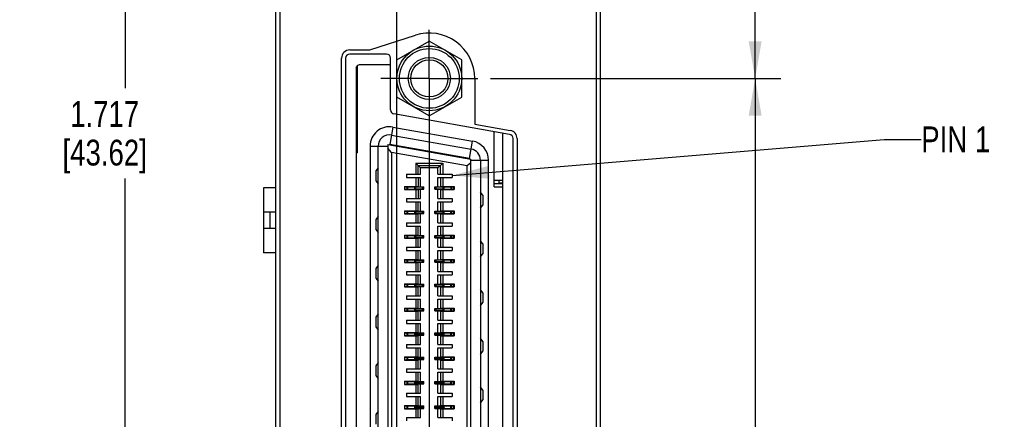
# Model space of a CAD drawing. Header units: inches. Extents: x 0 to 34, y 0 to 22.
# Tile 9 of 30: x 3.2 to 8, y 9.9 to 11.9. Entities that reach past the tile are written whole.
import ezdxf

# ---------------------------------------------------------------- set-up
doc = ezdxf.new("R2010")
doc.units = ezdxf.units.IN
doc.header["$LTSCALE"] = 1.87
doc.header["$MEASUREMENT"] = 0
doc.linetypes.add('CENTER', pattern=[0.6, 0.375, -0.075, 0.075, -0.075])
doc.layers.get('0').update_dxf_attribs({"linetype": 'CONTINUOUS'})
for name, color, linetype in [('02___PRT_ALL_AXES', 7, 'CONTINUOUS'), ('DETAIL', 7, 'CONTINUOUS'), ('DIMENSIONS', 7, 'CONTINUOUS')]:
    doc.layers.add(name, color=color, linetype=linetype)
doc.styles.get("Standard").update_dxf_attribs({"font": 'txt', "width": 0.8})
doc.dimstyles.new('DIMSTYLE_1', dxfattribs={"dimtxt": 0.125, "dimasz": 0.18, "dimexe": 0.125, "dimexo": 0.0625, "dimgap": 0.0625, "dimtad": 0, "dimtih": 1, "dimtoh": 1, "dimdec": 3, "dimlfac": 0.5, "dimzin": 4, "dimdsep": 46, "dimtxsty": 'STANDARD', "dimblk": '_FILLED', "dimblk1": '_FILLED', "dimblk2": '_FILLED', "dimcen": 0.09, "dimadec": 0, "dimazin": 0, "dimtp": 0.001, "dimtm": 0.001, "dimtfac": 1, "dimtdec": 3, "dimtofl": 0, "dimtmove": 0, "dimatfit": 3, "dimldrblk": '_FILLED', "dimfxl": 1, "dimtolj": 1, "dimtzin": 4, "dimarcsym": 0})
doc.dimstyles.get("Standard").update_dxf_attribs({"dimtxt": 0.125, "dimasz": 0.18, "dimexe": 0.125, "dimexo": 0.0625, "dimgap": 0.09, "dimtad": 0, "dimtih": 1, "dimtoh": 1, "dimdec": 3, "dimzin": 4, "dimdsep": 46, "dimtxsty": 'STANDARD', "dimblk": '_FILLED', "dimblk1": '_FILLED', "dimblk2": '_FILLED', "dimcen": 0.09, "dimadec": 0, "dimazin": 0, "dimtol": 1, "dimtp": 0.01, "dimtm": 0.01, "dimtfac": 1, "dimtdec": 3, "dimtofl": 0, "dimtmove": 0, "dimatfit": 3, "dimldrblk": '_FILLED', "dimfxl": 1, "dimtolj": 1, "dimtzin": 4, "dimarcsym": 0})

# ---------------------------------------------------------------- blocks, each defined once
blk = doc.blocks.new('_FILLED')
at = {"color": 0, "linetype": 'BYBLOCK'}
blk.add_solid([(0, 0), (-1, 0.174), (-1, -0.174)], dxfattribs=at)
blk = doc.blocks.new('*D0')
at = {"layer": 'DIMENSIONS', "color": 2, "linetype": 'CONTINUOUS'}
for p, q in [((5.5306, 11.5845), (6.939, 11.5845)), ((6.814, 11.5845), (6.814, 9.8197)), ((6.814, 7.8049), (6.814, 9.3822)), ((5.5306, 7.8049), (6.939, 7.8049))]:
    blk.add_line(p, q, dxfattribs=at)
at = {"layer": 'DIMENSIONS', "color": 2, "linetype": 'CONTINUOUS', "xscale": 0.18, "yscale": 0.18, "zscale": 0.18}
for p, rotation in [((6.814, 11.5845), 90), ((6.814, 7.8049), 270)]:
    blk.add_blockref('_FILLED', p, dxfattribs=dict(at, rotation=rotation))
at = {"layer": 'DIMENSIONS', "color": 2, "linetype": 'CONTINUOUS', "insert": (6.814, 9.7572), "char_height": 0.125, "width": 0.5, "attachment_point": 2, "line_spacing_factor": 0.9}
blk.add_mtext('1.890\\P[48]', dxfattribs=at)
blk = doc.blocks.new('*D2')
at = {"layer": 'DIMENSIONS', "color": 2, "linetype": 'CONTINUOUS'}
for p, q in [((6.1265, 15.2365), (6.939, 15.2365)), ((6.814, 15.2365), (6.814, 13.5355)), ((6.814, 11.5845), (6.814, 13.098)), ((5.5306, 11.5845), (6.939, 11.5845))]:
    blk.add_line(p, q, dxfattribs=at)
at = {"layer": 'DIMENSIONS', "color": 2, "linetype": 'CONTINUOUS', "xscale": 0.18, "yscale": 0.18, "zscale": 0.18}
for p, rotation in [((6.814, 15.2365), 90), ((6.814, 11.5845), 270)]:
    blk.add_blockref('_FILLED', p, dxfattribs=dict(at, rotation=rotation))
at = {"layer": 'DIMENSIONS', "color": 2, "linetype": 'CONTINUOUS', "insert": (6.714, 13.473), "char_height": 0.125, "width": 0.7, "attachment_point": 2, "line_spacing_factor": 0.9}
blk.add_mtext('1.826\\P[46.38]', dxfattribs=at)
blk = doc.blocks.new('*D5')
at = {"layer": 'DIMENSIONS', "color": 2, "linetype": 'CONTINUOUS'}
for p, q in [((4.6758, 13.1295), (3.633, 13.1295)), ((3.758, 13.1295), (3.758, 11.5371)), ((3.758, 9.6947), (3.758, 11.0996)), ((5.3536, 9.6947), (3.633, 9.6947))]:
    blk.add_line(p, q, dxfattribs=at)
at = {"layer": 'DIMENSIONS', "color": 2, "linetype": 'CONTINUOUS', "xscale": 0.18, "yscale": 0.18, "zscale": 0.18}
for p, rotation in [((3.758, 13.1295), 90), ((3.758, 9.6947), 270)]:
    blk.add_blockref('_FILLED', p, dxfattribs=dict(at, rotation=rotation))
at = {"layer": 'DIMENSIONS', "color": 2, "linetype": 'CONTINUOUS', "insert": (3.658, 11.4746), "char_height": 0.125, "width": 0.7, "attachment_point": 2, "line_spacing_factor": 0.9}
blk.add_mtext('1.717\\P[43.62]', dxfattribs=at)
blk = doc.blocks.new('*D8')
at = {"layer": 'DIMENSIONS', "color": 2, "linetype": 'CONTINUOUS'}
for p, q in [((5.2331, 11.522), (5.2331, 4.0856)), ((4.488, 6.288), (4.488, 4.0856)), ((4.488, 4.2106), (4.1082, 4.2106)), ((5.2331, 4.2106), (5.5931, 4.2106))]:
    blk.add_line(p, q, dxfattribs=at)
at = {"layer": 'DIMENSIONS', "color": 2, "linetype": 'CONTINUOUS', "xscale": 0.18, "yscale": 0.18, "zscale": 0.18}
blk.add_blockref('_FILLED', (4.488, 4.2106), dxfattribs=at)
at = {"layer": 'DIMENSIONS', "color": 2, "linetype": 'CONTINUOUS', "xscale": 0.18, "yscale": 0.18, "zscale": 0.18, "rotation": 180}
blk.add_blockref('_FILLED', (5.2331, 4.2106), dxfattribs=at)
at = {"layer": 'DIMENSIONS', "color": 2, "linetype": 'CONTINUOUS', "insert": (3.8457, 4.2731), "char_height": 0.125, "width": 0.6, "attachment_point": 3, "line_spacing_factor": 0.9}
blk.add_mtext('.373\\P[9.46]', dxfattribs=at)
blk = doc.blocks.new('*D9')
at = {"layer": 'DIMENSIONS', "color": 2, "linetype": 'CONTINUOUS'}
for p, q in [((5.2331, 11.522), (5.2331, 3.3356)), ((6.064, 6.288), (6.064, 3.3356)), ((5.2331, 3.4606), (4.8731, 3.4606)), ((6.064, 3.4606), (6.487, 3.4606))]:
    blk.add_line(p, q, dxfattribs=at)
at = {"layer": 'DIMENSIONS', "color": 2, "linetype": 'CONTINUOUS', "xscale": 0.18, "yscale": 0.18, "zscale": 0.18}
blk.add_blockref('_FILLED', (5.2331, 3.4606), dxfattribs=at)
at = {"layer": 'DIMENSIONS', "color": 2, "linetype": 'CONTINUOUS', "xscale": 0.18, "yscale": 0.18, "zscale": 0.18, "rotation": 180}
blk.add_blockref('_FILLED', (6.064, 3.4606), dxfattribs=at)
at = {"layer": 'DIMENSIONS', "color": 2, "linetype": 'CONTINUOUS', "insert": (6.5495, 3.5231), "char_height": 0.125, "width": 0.7, "attachment_point": 1, "line_spacing_factor": 0.9}
blk.add_mtext('.415\\P[10.55]', dxfattribs=at)
blk = doc.blocks.new('*D10')
at = {"layer": 'DIMENSIONS', "color": 2, "linetype": 'CONTINUOUS'}
for p, q in [((4.488, 5.2047), (4.488, 16.1115)), ((5.076, 5.4131), (5.076, 16.1115)), ((4.488, 15.9865), (4.1261, 15.9865)), ((5.076, 15.9865), (5.436, 15.9865))]:
    blk.add_line(p, q, dxfattribs=at)
at = {"layer": 'DIMENSIONS', "color": 2, "linetype": 'CONTINUOUS', "xscale": 0.18, "yscale": 0.18, "zscale": 0.18}
blk.add_blockref('_FILLED', (4.488, 15.9865), dxfattribs=at)
at = {"layer": 'DIMENSIONS', "color": 2, "linetype": 'CONTINUOUS', "xscale": 0.18, "yscale": 0.18, "zscale": 0.18, "rotation": 180}
blk.add_blockref('_FILLED', (5.076, 15.9865), dxfattribs=at)
at = {"layer": 'DIMENSIONS', "color": 2, "linetype": 'CONTINUOUS', "insert": (3.8636, 16.049), "char_height": 0.125, "width": 0.6, "attachment_point": 3, "line_spacing_factor": 0.9}
blk.add_mtext('.294\\P[7.47]', dxfattribs=at)

msp = doc.modelspace()

# ---------------------------------------------------------------- linework, layer by layer
at = {"color": 7, "linetype": 'CONTINUOUS'}
for p, q in [((4.488, 4.9606), (4.488, 15.2365)), ((6.064, 4.9606), (6.064, 15.2365)), ((4.508, 15.1765), (4.508, 7.0365)), ((6.044, 7.0365), (6.044, 15.1765)), ((4.8271, 11.6825), (4.8271, 7.7065)), ((5.0251, 11.7025), (4.8471, 11.7025)), ((5.0451, 11.4317), (5.0451, 11.6825)), ((4.8787, 11.6356), (4.8787, 7.7537)), ((4.8787, 11.6179), (4.8827, 11.6179)), ((4.8827, 11.6458), (4.8827, 11.2242)), ((4.8945, 11.6514), (5.0362, 11.6514)), ((5.6225, 11.3131), (5.0616, 11.412)), ((5.0565, 11.3488), (5.0415, 11.2635)), ((5.0565, 11.3488), (5.4424, 11.2807)), ((5.548, 11.0589), (5.548, 11.3262)), ((4.8787, 11.3187), (4.8827, 11.3187)), ((4.8787, 11.2951), (4.8827, 11.2951)), ((5.0497, 11.31), (5.4355, 11.242)), ((5.4273, 11.1954), (5.4424, 11.2807)), ((5.5874, 11.3193), (5.5874, 8.0696)), ((5.6391, 8.0955), (5.6391, 11.2934)), ((4.9457, 11.2557), (4.9457, 8.1337)), ((4.9457, 11.2557), (5.0323, 11.2557)), ((4.985, 8.1337), (4.985, 11.2557)), ((5.05, 11.2251), (5.0322, 11.2464)), ((5.0323, 11.2636), (5.0323, 8.1258)), ((5.0323, 11.2636), (5.4338, 11.1928)), ((5.4273, 11.1954), (5.0415, 11.2635)), ((4.8787, 11.2242), (4.8827, 11.2242)), ((5.05, 11.2251), (5.05, 8.1642)), ((5.4161, 11.1606), (5.05, 11.2251)), ((5.4338, 8.1966), (5.4338, 11.1928)), ((5.4338, 11.1877), (5.5205, 11.1877)), ((5.4811, 11.1877), (5.4811, 8.2017)), ((5.5205, 8.2017), (5.5205, 11.1877)), ((4.985, 11.1514), (4.9732, 11.1356)), ((4.9732, 11.1356), (4.9732, 11.0884)), ((5.1673, 11.1742), (5.1673, 11.1201)), ((5.1909, 11.1506), (5.1673, 11.1742)), ((5.1673, 11.1742), (5.2988, 11.1742)), ((5.1791, 11.1201), (5.1791, 11.1624)), ((5.1791, 11.1624), (5.287, 11.1624)), ((5.1909, 11.1201), (5.1909, 11.1506)), ((5.2752, 11.1506), (5.1909, 11.1506)), ((5.2752, 11.1506), (5.2988, 11.1742)), ((5.2752, 11.1201), (5.2752, 11.1506)), ((5.287, 11.1201), (5.287, 11.1624)), ((5.2988, 11.1742), (5.2988, 11.1201)), ((5.434, 11.1756), (5.4161, 11.1606)), ((5.4161, 8.2288), (5.4161, 11.1606)), ((4.9732, 11.0884), (4.985, 11.0726)), ((5.1228, 11.1201), (5.1228, 11.1039)), ((5.1228, 11.1201), (5.1909, 11.1201)), ((5.1228, 11.1039), (5.1909, 11.1039)), ((5.1673, 11.1039), (5.1673, 11.0606)), ((5.1791, 11.1039), (5.1791, 11.0591)), ((5.1909, 11.0591), (5.1909, 11.1039)), ((5.2752, 11.1201), (5.3433, 11.1201)), ((5.2752, 11.0591), (5.2752, 11.1039)), ((5.2752, 11.1039), (5.3433, 11.1039)), ((5.287, 11.1039), (5.287, 11.0591)), ((5.2988, 11.1039), (5.2988, 11.0606)), ((5.3433, 11.1201), (5.3433, 11.1039)), ((5.548, 11.0904), (5.5874, 11.0904)), ((5.5716, 11.0746), (5.5716, 11.0904)), ((4.4279, 11.0531), (4.4279, 10.7382)), ((4.488, 11.0531), (4.4279, 11.0531)), ((5.1122, 11.0606), (5.1122, 11.0453)), ((5.1122, 11.0606), (5.1791, 11.0606)), ((5.1122, 11.0591), (5.1231, 11.0591)), ((5.1122, 11.0469), (5.1231, 11.0469)), ((5.1122, 11.0453), (5.1791, 11.0453)), ((5.1136, 11.0469), (5.1136, 11.0591)), ((5.123, 11.0589), (5.2059, 11.0589)), ((5.123, 11.0471), (5.2059, 11.0471)), ((5.1232, 11.0591), (5.1232, 11.0469)), ((5.1269, 11.0471), (5.1269, 11.0589)), ((5.1291, 11.0471), (5.1291, 11.0589)), ((5.168, 11.0565), (5.1607, 11.0565)), ((5.161, 11.0565), (5.1634, 11.0589)), ((5.161, 11.0565), (5.161, 11.0494)), ((5.161, 11.0494), (5.1634, 11.0471)), ((5.161, 11.0494), (5.2008, 11.0494)), ((5.1662, 11.0589), (5.168, 11.0565)), ((5.1662, 11.0471), (5.168, 11.0494)), ((5.1673, 11.0453), (5.1673, 11.002)), ((5.168, 11.0494), (5.168, 11.0565)), ((5.2008, 11.0565), (5.168, 11.0565)), ((5.1791, 11.0469), (5.1791, 11.002)), ((5.1909, 11.002), (5.1909, 11.0469)), ((5.1989, 11.0589), (5.2008, 11.0565)), ((5.2008, 11.0494), (5.1989, 11.0471)), ((5.2008, 11.0471), (5.2008, 11.0589)), ((5.2059, 11.0471), (5.2059, 11.0589)), ((5.2602, 11.0471), (5.2602, 11.0589)), ((5.2602, 11.0589), (5.3431, 11.0589)), ((5.2602, 11.0471), (5.3431, 11.0471)), ((5.2653, 11.0565), (5.2672, 11.0589)), ((5.2653, 11.0589), (5.2653, 11.0471)), ((5.2981, 11.0565), (5.2653, 11.0565)), ((5.2672, 11.0471), (5.2653, 11.0494)), ((5.2653, 11.0494), (5.2981, 11.0494)), ((5.2752, 11.002), (5.2752, 11.0469)), ((5.287, 11.0606), (5.3539, 11.0606)), ((5.287, 11.0469), (5.287, 11.002)), ((5.287, 11.0453), (5.3539, 11.0453)), ((5.2999, 11.0589), (5.2981, 11.0565)), ((5.2981, 11.0565), (5.2981, 11.0494)), ((5.3051, 11.0565), (5.2981, 11.0565)), ((5.2999, 11.0471), (5.2981, 11.0494)), ((5.2981, 11.0494), (5.3051, 11.0494)), ((5.2988, 11.0453), (5.2988, 11.002)), ((5.3051, 11.0565), (5.3027, 11.0589)), ((5.3051, 11.0494), (5.3027, 11.0471)), ((5.3051, 11.0494), (5.3051, 11.0565)), ((5.337, 11.0589), (5.337, 11.0471)), ((5.3392, 11.0589), (5.3392, 11.0471)), ((5.3429, 11.0469), (5.3429, 11.0591)), ((5.3431, 11.0591), (5.3539, 11.0591)), ((5.3431, 11.0469), (5.3539, 11.0469)), ((5.3525, 11.0469), (5.3525, 11.0591)), ((5.3539, 11.0606), (5.3539, 11.0453)), ((5.548, 11.0746), (5.5874, 11.0746)), ((5.548, 11.0589), (5.5874, 11.0589)), ((5.5716, 11.0786), (5.5874, 11.0786)), ((5.1228, 11.002), (5.1228, 10.9858)), ((5.1228, 11.002), (5.1909, 11.002)), ((5.2752, 11.002), (5.3433, 11.002)), ((5.3433, 11.002), (5.3433, 10.9858)), ((5.4929, 11.0175), (5.4811, 11.0333)), ((5.4929, 11.0175), (5.4929, 10.9703)), ((5.1122, 10.9425), (5.1122, 10.9272)), ((5.1122, 10.9425), (5.1791, 10.9425)), ((5.1122, 10.941), (5.1231, 10.941)), ((5.1136, 10.9287), (5.1136, 10.941)), ((5.1228, 10.9858), (5.1909, 10.9858)), ((5.123, 10.9408), (5.2059, 10.9408)), ((5.1232, 10.941), (5.1232, 10.9287)), ((5.1269, 10.9289), (5.1269, 10.9408)), ((5.1291, 10.9289), (5.1291, 10.9408)), ((5.161, 10.9384), (5.1634, 10.9408)), ((5.1662, 10.9408), (5.168, 10.9384)), ((5.1673, 10.9858), (5.1673, 10.9425)), ((5.1791, 10.941), (5.1791, 10.9858)), ((5.1909, 10.941), (5.1909, 10.9858)), ((5.1989, 10.9408), (5.2008, 10.9384)), ((5.2008, 10.9289), (5.2008, 10.9408)), ((5.2059, 10.9289), (5.2059, 10.9408)), ((5.2602, 10.9289), (5.2602, 10.9408)), ((5.2602, 10.9408), (5.3431, 10.9408)), ((5.2653, 10.9384), (5.2672, 10.9408)), ((5.2653, 10.9408), (5.2653, 10.9289)), ((5.2752, 10.941), (5.2752, 10.9858)), ((5.2752, 10.9858), (5.3433, 10.9858)), ((5.287, 10.9858), (5.287, 10.941)), ((5.287, 10.9425), (5.3539, 10.9425)), ((5.2999, 10.9408), (5.2981, 10.9384)), ((5.2988, 10.9858), (5.2988, 10.9425)), ((5.3051, 10.9384), (5.3027, 10.9408)), ((5.337, 10.9289), (5.337, 10.9408)), ((5.3392, 10.9408), (5.3392, 10.9289)), ((5.3429, 10.9287), (5.3429, 10.941)), ((5.3431, 10.9408), (5.3539, 10.941)), ((5.3525, 10.9287), (5.3525, 10.941)), ((5.3539, 10.9425), (5.3539, 10.9272)), ((5.4811, 10.9545), (5.4929, 10.9703)), ((4.488, 10.935), (4.4279, 10.935)), ((4.4594, 10.935), (4.4594, 10.8563)), ((4.985, 10.9152), (4.9732, 10.8994)), ((4.9732, 10.8994), (4.9732, 10.8522)), ((5.1122, 10.9287), (5.1231, 10.9287)), ((5.1122, 10.9272), (5.1791, 10.9272)), ((5.123, 10.9289), (5.2059, 10.9289)), ((5.168, 10.9384), (5.1607, 10.9384)), ((5.161, 10.9384), (5.161, 10.9313)), ((5.161, 10.9313), (5.1634, 10.9289)), ((5.161, 10.9313), (5.2008, 10.9313)), ((5.1662, 10.9289), (5.168, 10.9313)), ((5.1673, 10.9272), (5.1673, 10.8839)), ((5.168, 10.9313), (5.168, 10.9384)), ((5.168, 10.9384), (5.2008, 10.9384)), ((5.1791, 10.8839), (5.1791, 10.9287)), ((5.1909, 10.8839), (5.1909, 10.9287)), ((5.2008, 10.9313), (5.1989, 10.9289)), ((5.2602, 10.9289), (5.3431, 10.9289)), ((5.2981, 10.9384), (5.2653, 10.9384)), ((5.2672, 10.9289), (5.2653, 10.9313)), ((5.2981, 10.9313), (5.2653, 10.9313)), ((5.2752, 10.8839), (5.2752, 10.9287)), ((5.287, 10.9287), (5.287, 10.8839)), ((5.287, 10.9272), (5.3539, 10.9272)), ((5.2981, 10.9384), (5.2981, 10.9313)), ((5.3051, 10.9384), (5.2981, 10.9384)), ((5.2999, 10.9289), (5.2981, 10.9313)), ((5.2981, 10.9313), (5.3051, 10.9313)), ((5.2988, 10.9272), (5.2988, 10.8839)), ((5.3051, 10.9313), (5.3027, 10.9289)), ((5.3051, 10.9313), (5.3051, 10.9384)), ((5.3431, 10.9287), (5.3539, 10.9287)), ((4.488, 10.8563), (4.4279, 10.8563)), ((4.9732, 10.8522), (4.985, 10.8364)), ((5.1228, 10.8839), (5.1228, 10.8677)), ((5.1228, 10.8839), (5.1909, 10.8839)), ((5.1228, 10.8677), (5.1909, 10.8677)), ((5.1673, 10.8677), (5.1673, 10.8244)), ((5.1791, 10.8228), (5.1791, 10.8677)), ((5.1909, 10.8228), (5.1909, 10.8677)), ((5.2752, 10.8839), (5.3433, 10.8839)), ((5.2752, 10.8228), (5.2752, 10.8677)), ((5.2752, 10.8677), (5.3433, 10.8677)), ((5.287, 10.8677), (5.287, 10.8228)), ((5.2988, 10.8677), (5.2988, 10.8244)), ((5.3433, 10.8839), (5.3433, 10.8677)), ((5.1122, 10.8244), (5.1122, 10.8091)), ((5.1122, 10.8244), (5.1791, 10.8244)), ((5.1122, 10.8228), (5.1231, 10.8228)), ((5.1122, 10.8106), (5.1231, 10.8106)), ((5.1122, 10.8091), (5.1791, 10.8091)), ((5.1136, 10.8106), (5.1136, 10.8228)), ((5.123, 10.8226), (5.2059, 10.8226)), ((5.123, 10.8108), (5.2059, 10.8108)), ((5.1232, 10.8228), (5.1232, 10.8106)), ((5.1269, 10.8108), (5.1269, 10.8226)), ((5.1291, 10.8108), (5.1291, 10.8226)), ((5.168, 10.8203), (5.1607, 10.8203)), ((5.161, 10.8203), (5.1634, 10.8226)), ((5.161, 10.8203), (5.161, 10.8132)), ((5.161, 10.8132), (5.2008, 10.8132)), ((5.161, 10.8132), (5.1634, 10.8108)), ((5.1662, 10.8226), (5.168, 10.8203)), ((5.1662, 10.8108), (5.168, 10.8132)), ((5.1673, 10.8091), (5.1673, 10.7658)), ((5.168, 10.8132), (5.168, 10.8203)), ((5.168, 10.8203), (5.2008, 10.8203)), ((5.1791, 10.7658), (5.1791, 10.8106)), ((5.1909, 10.7658), (5.1909, 10.8106)), ((5.1989, 10.8226), (5.2008, 10.8203)), ((5.2008, 10.8132), (5.1989, 10.8108)), ((5.2008, 10.8108), (5.2008, 10.8226)), ((5.2059, 10.8108), (5.2059, 10.8226)), ((5.2602, 10.8108), (5.2602, 10.8226)), ((5.2602, 10.8226), (5.3431, 10.8226)), ((5.2602, 10.8108), (5.3431, 10.8108)), ((5.2653, 10.8203), (5.2672, 10.8226)), ((5.2653, 10.8226), (5.2653, 10.8108)), ((5.2981, 10.8203), (5.2653, 10.8203)), ((5.2981, 10.8132), (5.2653, 10.8132)), ((5.2672, 10.8108), (5.2653, 10.8132)), ((5.2752, 10.7658), (5.2752, 10.8106)), ((5.287, 10.8244), (5.3539, 10.8244)), ((5.287, 10.8106), (5.287, 10.7658)), ((5.287, 10.8091), (5.3539, 10.8091)), ((5.2999, 10.8226), (5.2981, 10.8203)), ((5.2981, 10.8203), (5.2981, 10.8132)), ((5.3051, 10.8203), (5.2981, 10.8203)), ((5.2999, 10.8108), (5.2981, 10.8132)), ((5.2981, 10.8132), (5.3051, 10.8132)), ((5.2988, 10.8091), (5.2988, 10.7658)), ((5.3051, 10.8203), (5.3027, 10.8226)), ((5.3051, 10.8132), (5.3027, 10.8108)), ((5.3051, 10.8132), (5.3051, 10.8203)), ((5.337, 10.8108), (5.337, 10.8226)), ((5.3392, 10.8226), (5.3392, 10.8108)), ((5.3429, 10.8106), (5.3429, 10.8228)), ((5.3431, 10.8227), (5.3539, 10.8228)), ((5.3431, 10.8106), (5.3539, 10.8106)), ((5.3525, 10.8106), (5.3525, 10.8228)), ((5.3539, 10.8244), (5.3539, 10.8091)), ((5.4929, 10.7813), (5.4811, 10.7971)), ((5.1228, 10.7658), (5.1228, 10.7496)), ((5.1228, 10.7658), (5.1909, 10.7658)), ((5.1228, 10.7496), (5.1909, 10.7496)), ((5.1673, 10.7496), (5.1673, 10.7063)), ((5.1791, 10.7047), (5.1791, 10.7496)), ((5.1909, 10.7047), (5.1909, 10.7496)), ((5.2752, 10.7658), (5.3433, 10.7658)), ((5.2752, 10.7047), (5.2752, 10.7496)), ((5.2752, 10.7496), (5.3433, 10.7496)), ((5.287, 10.7496), (5.287, 10.7047)), ((5.2988, 10.7496), (5.2988, 10.7063)), ((5.3433, 10.7658), (5.3433, 10.7496)), ((5.4929, 10.7813), (5.4929, 10.7341)), ((4.488, 10.7382), (4.4279, 10.7382)), ((5.1122, 10.7063), (5.1122, 10.691)), ((5.1122, 10.7063), (5.1791, 10.7063)), ((5.1122, 10.7047), (5.1231, 10.7047)), ((5.1136, 10.6925), (5.1136, 10.7047)), ((5.123, 10.7045), (5.2059, 10.7045)), ((5.1232, 10.7047), (5.1232, 10.6925)), ((5.1269, 10.6927), (5.1269, 10.7045)), ((5.1291, 10.6927), (5.1291, 10.7045)), ((5.168, 10.7022), (5.1607, 10.7022)), ((5.161, 10.7022), (5.1634, 10.7045)), ((5.161, 10.7022), (5.161, 10.6951)), ((5.1662, 10.7045), (5.168, 10.7022)), ((5.168, 10.6951), (5.168, 10.7022)), ((5.168, 10.7022), (5.2008, 10.7022)), ((5.1989, 10.7045), (5.2008, 10.7022)), ((5.2008, 10.6927), (5.2008, 10.7045)), ((5.2059, 10.6927), (5.2059, 10.7045)), ((5.2602, 10.6927), (5.2602, 10.7045)), ((5.2602, 10.7045), (5.3431, 10.7045)), ((5.2653, 10.7022), (5.2672, 10.7045)), ((5.2653, 10.7045), (5.2653, 10.6927)), ((5.2981, 10.7022), (5.2653, 10.7022)), ((5.287, 10.7063), (5.3539, 10.7063)), ((5.2999, 10.7045), (5.2981, 10.7022)), ((5.2981, 10.7022), (5.2981, 10.6951)), ((5.3051, 10.7022), (5.2981, 10.7022)), ((5.3051, 10.7022), (5.3027, 10.7045)), ((5.3051, 10.6951), (5.3051, 10.7022)), ((5.337, 10.6927), (5.337, 10.7045)), ((5.3392, 10.7045), (5.3392, 10.6927)), ((5.3429, 10.6925), (5.3429, 10.7047)), ((5.3431, 10.7046), (5.3539, 10.7047)), ((5.3525, 10.6925), (5.3525, 10.7047)), ((5.3539, 10.7063), (5.3539, 10.691)), ((5.4811, 10.7183), (5.4929, 10.7341)), ((4.985, 10.6789), (4.9732, 10.6632)), ((4.9732, 10.6632), (4.9732, 10.616)), ((5.1122, 10.6925), (5.1231, 10.6925)), ((5.1122, 10.691), (5.1791, 10.691)), ((5.123, 10.6927), (5.2059, 10.6927)), ((5.161, 10.6951), (5.1634, 10.6927)), ((5.161, 10.6951), (5.2008, 10.6951)), ((5.1662, 10.6927), (5.168, 10.6951)), ((5.1673, 10.691), (5.1673, 10.6476)), ((5.1791, 10.6476), (5.1791, 10.6925)), ((5.1909, 10.6476), (5.1909, 10.6925)), ((5.2008, 10.6951), (5.1989, 10.6927)), ((5.2602, 10.6927), (5.3431, 10.6927)), ((5.2672, 10.6927), (5.2653, 10.6951)), ((5.2981, 10.6951), (5.2653, 10.6951)), ((5.2752, 10.6476), (5.2752, 10.6925)), ((5.287, 10.6925), (5.287, 10.6476)), ((5.287, 10.691), (5.3539, 10.691)), ((5.2999, 10.6927), (5.2981, 10.6951)), ((5.2981, 10.6951), (5.3051, 10.6951)), ((5.2988, 10.691), (5.2988, 10.6476)), ((5.3051, 10.6951), (5.3027, 10.6927)), ((5.3431, 10.6925), (5.3539, 10.6925)), ((4.9732, 10.616), (4.985, 10.6002)), ((5.1228, 10.6476), (5.1228, 10.6315)), ((5.1228, 10.6476), (5.1909, 10.6476)), ((5.1228, 10.6315), (5.1909, 10.6315)), ((5.1673, 10.6315), (5.1673, 10.5882)), ((5.1791, 10.5866), (5.1791, 10.6315)), ((5.1909, 10.5866), (5.1909, 10.6315)), ((5.2752, 10.6476), (5.3433, 10.6476)), ((5.2752, 10.5866), (5.2752, 10.6315)), ((5.2752, 10.6315), (5.3433, 10.6315)), ((5.287, 10.6315), (5.287, 10.5866)), ((5.2988, 10.6315), (5.2988, 10.5882)), ((5.3433, 10.6476), (5.3433, 10.6315)), ((5.1122, 10.5882), (5.1122, 10.5728)), ((5.1122, 10.5882), (5.1791, 10.5882)), ((5.1122, 10.5866), (5.1231, 10.5866)), ((5.1122, 10.5744), (5.1231, 10.5744)), ((5.1122, 10.5728), (5.1791, 10.5728)), ((5.1136, 10.5744), (5.1136, 10.5866)), ((5.123, 10.5864), (5.2059, 10.5864)), ((5.123, 10.5746), (5.2059, 10.5746)), ((5.1232, 10.5866), (5.1232, 10.5744)), ((5.1269, 10.5746), (5.1269, 10.5864)), ((5.1291, 10.5746), (5.1291, 10.5864)), ((5.168, 10.5841), (5.1607, 10.5841)), ((5.161, 10.5841), (5.1634, 10.5864)), ((5.161, 10.5841), (5.161, 10.577)), ((5.161, 10.577), (5.1634, 10.5746)), ((5.161, 10.577), (5.2008, 10.577)), ((5.1662, 10.5864), (5.168, 10.5841)), ((5.1662, 10.5746), (5.168, 10.577)), ((5.1673, 10.5728), (5.1673, 10.5295)), ((5.168, 10.577), (5.168, 10.5841)), ((5.168, 10.5841), (5.2008, 10.5841)), ((5.1791, 10.5295), (5.1791, 10.5744)), ((5.1909, 10.5295), (5.1909, 10.5744)), ((5.1989, 10.5864), (5.2008, 10.5841)), ((5.2008, 10.577), (5.1989, 10.5746)), ((5.2008, 10.5746), (5.2008, 10.5864)), ((5.2059, 10.5746), (5.2059, 10.5864)), ((5.2602, 10.5746), (5.2602, 10.5864)), ((5.2602, 10.5864), (5.3431, 10.5864)), ((5.2602, 10.5746), (5.3431, 10.5746)), ((5.2653, 10.5864), (5.2653, 10.5746)), ((5.2653, 10.5841), (5.2672, 10.5864)), ((5.2981, 10.5841), (5.2653, 10.5841)), ((5.2672, 10.5746), (5.2653, 10.577)), ((5.2981, 10.577), (5.2653, 10.577)), ((5.2752, 10.5295), (5.2752, 10.5744)), ((5.287, 10.5882), (5.3539, 10.5882)), ((5.287, 10.5744), (5.287, 10.5295)), ((5.287, 10.5728), (5.3539, 10.5728)), ((5.2999, 10.5864), (5.2981, 10.5841)), ((5.2981, 10.5841), (5.2981, 10.577)), ((5.3051, 10.5841), (5.2981, 10.5841)), ((5.2999, 10.5746), (5.2981, 10.577)), ((5.2981, 10.577), (5.3051, 10.577)), ((5.2988, 10.5728), (5.2988, 10.5295)), ((5.3051, 10.5841), (5.3027, 10.5864)), ((5.3051, 10.577), (5.3027, 10.5746)), ((5.3051, 10.577), (5.3051, 10.5841)), ((5.337, 10.5746), (5.337, 10.5864)), ((5.3392, 10.5864), (5.3392, 10.5746)), ((5.3429, 10.5744), (5.3429, 10.5866)), ((5.3431, 10.5865), (5.3539, 10.5866)), ((5.3431, 10.5744), (5.3539, 10.5744)), ((5.3525, 10.5744), (5.3525, 10.5866)), ((5.3539, 10.5882), (5.3539, 10.5728)), ((5.4929, 10.5451), (5.4811, 10.5608)), ((5.1228, 10.5295), (5.1228, 10.5134)), ((5.1228, 10.5295), (5.1909, 10.5295)), ((5.1228, 10.5134), (5.1909, 10.5134)), ((5.1673, 10.5134), (5.1673, 10.4701)), ((5.1791, 10.4685), (5.1791, 10.5134)), ((5.1909, 10.4685), (5.1909, 10.5134)), ((5.2752, 10.5295), (5.3433, 10.5295)), ((5.2752, 10.4685), (5.2752, 10.5134)), ((5.2752, 10.5134), (5.3433, 10.5134)), ((5.287, 10.5134), (5.287, 10.4685)), ((5.2988, 10.5134), (5.2988, 10.4701)), ((5.3433, 10.5295), (5.3433, 10.5134)), ((5.4929, 10.5451), (5.4929, 10.4978)), ((5.1122, 10.4701), (5.1122, 10.4547)), ((5.1122, 10.4701), (5.1791, 10.4701)), ((5.1122, 10.4685), (5.1231, 10.4685)), ((5.1136, 10.4563), (5.1136, 10.4685)), ((5.123, 10.4683), (5.2059, 10.4683)), ((5.1232, 10.4685), (5.1232, 10.4563)), ((5.1269, 10.4565), (5.1269, 10.4683)), ((5.1291, 10.4565), (5.1291, 10.4683)), ((5.168, 10.466), (5.1607, 10.466)), ((5.161, 10.466), (5.1634, 10.4683)), ((5.161, 10.466), (5.161, 10.4589)), ((5.1662, 10.4683), (5.168, 10.466)), ((5.168, 10.4589), (5.168, 10.466)), ((5.168, 10.466), (5.2008, 10.466)), ((5.1989, 10.4683), (5.2008, 10.466)), ((5.2008, 10.4565), (5.2008, 10.4683)), ((5.2059, 10.4565), (5.2059, 10.4683)), ((5.2602, 10.4565), (5.2602, 10.4683)), ((5.2602, 10.4683), (5.3431, 10.4683)), ((5.2653, 10.4683), (5.2653, 10.4565)), ((5.2653, 10.466), (5.2672, 10.4683)), ((5.2981, 10.466), (5.2653, 10.466)), ((5.287, 10.4701), (5.3539, 10.4701)), ((5.2999, 10.4683), (5.2981, 10.466)), ((5.2981, 10.466), (5.2981, 10.4589)), ((5.3051, 10.466), (5.2981, 10.466)), ((5.3051, 10.466), (5.3027, 10.4683)), ((5.3051, 10.4589), (5.3051, 10.466)), ((5.337, 10.4565), (5.337, 10.4683)), ((5.3392, 10.4683), (5.3392, 10.4565)), ((5.3429, 10.4563), (5.3429, 10.4685)), ((5.3431, 10.4684), (5.3539, 10.4685)), ((5.3525, 10.4563), (5.3525, 10.4685)), ((5.3539, 10.4701), (5.3539, 10.4547)), ((5.4811, 10.4821), (5.4929, 10.4978)), ((4.985, 10.4427), (4.9732, 10.427)), ((4.9732, 10.427), (4.9732, 10.3797)), ((5.1122, 10.4563), (5.1231, 10.4563)), ((5.1122, 10.4547), (5.1791, 10.4547)), ((5.123, 10.4565), (5.2059, 10.4565)), ((5.161, 10.4589), (5.2008, 10.4589)), ((5.161, 10.4589), (5.1634, 10.4565)), ((5.1662, 10.4565), (5.168, 10.4589)), ((5.1673, 10.4547), (5.1673, 10.4114)), ((5.1791, 10.4114), (5.1791, 10.4563)), ((5.1909, 10.4114), (5.1909, 10.4563)), ((5.2008, 10.4589), (5.1989, 10.4565)), ((5.2602, 10.4565), (5.3431, 10.4565)), ((5.2981, 10.4589), (5.2653, 10.4589)), ((5.2672, 10.4565), (5.2653, 10.4589)), ((5.2752, 10.4114), (5.2752, 10.4563)), ((5.287, 10.4563), (5.287, 10.4114)), ((5.287, 10.4547), (5.3539, 10.4547)), ((5.2999, 10.4565), (5.2981, 10.4589)), ((5.2981, 10.4589), (5.3051, 10.4589)), ((5.2988, 10.4547), (5.2988, 10.4114)), ((5.3051, 10.4589), (5.3027, 10.4565)), ((5.3431, 10.4563), (5.3539, 10.4563)), ((4.9732, 10.3797), (4.985, 10.364)), ((5.1228, 10.4114), (5.1228, 10.3953)), ((5.1228, 10.4114), (5.1909, 10.4114)), ((5.1228, 10.3953), (5.1909, 10.3953)), ((5.1673, 10.3953), (5.1673, 10.352)), ((5.1791, 10.3504), (5.1791, 10.3953)), ((5.1909, 10.3504), (5.1909, 10.3953)), ((5.2752, 10.4114), (5.3433, 10.4114)), ((5.2752, 10.3504), (5.2752, 10.3953)), ((5.2752, 10.3953), (5.3433, 10.3953)), ((5.287, 10.3953), (5.287, 10.3504)), ((5.2988, 10.3953), (5.2988, 10.352)), ((5.3433, 10.4114), (5.3433, 10.3953)), ((5.1122, 10.352), (5.1122, 10.3366)), ((5.1122, 10.352), (5.1791, 10.352)), ((5.1122, 10.3504), (5.1231, 10.3504)), ((5.1122, 10.3382), (5.1231, 10.3382)), ((5.1122, 10.3366), (5.1791, 10.3366)), ((5.1136, 10.3382), (5.1136, 10.3504)), ((5.123, 10.3502), (5.2059, 10.3502)), ((5.123, 10.3384), (5.2059, 10.3384)), ((5.1232, 10.3504), (5.1232, 10.3382)), ((5.1269, 10.3384), (5.1269, 10.3502)), ((5.1291, 10.3384), (5.1291, 10.3502)), ((5.168, 10.3478), (5.1607, 10.3478)), ((5.161, 10.3478), (5.1634, 10.3502)), ((5.161, 10.3478), (5.161, 10.3408)), ((5.161, 10.3408), (5.2008, 10.3408)), ((5.161, 10.3408), (5.1634, 10.3384)), ((5.1662, 10.3502), (5.168, 10.3478)), ((5.1662, 10.3384), (5.168, 10.3408)), ((5.1673, 10.3366), (5.1673, 10.2933)), ((5.168, 10.3408), (5.168, 10.3478)), ((5.168, 10.3478), (5.2008, 10.3478)), ((5.1791, 10.2933), (5.1791, 10.3382)), ((5.1909, 10.2933), (5.1909, 10.3382)), ((5.1989, 10.3502), (5.2008, 10.3478)), ((5.2008, 10.3408), (5.1989, 10.3384)), ((5.2008, 10.3384), (5.2008, 10.3502)), ((5.2059, 10.3384), (5.2059, 10.3502)), ((5.2602, 10.3384), (5.2602, 10.3502)), ((5.2602, 10.3502), (5.3431, 10.3502)), ((5.2602, 10.3384), (5.3431, 10.3384)), ((5.2653, 10.3502), (5.2653, 10.3384)), ((5.2653, 10.3478), (5.2672, 10.3502)), ((5.2981, 10.3478), (5.2653, 10.3478)), ((5.2981, 10.3408), (5.2653, 10.3408)), ((5.2672, 10.3384), (5.2653, 10.3408)), ((5.2752, 10.2933), (5.2752, 10.3382)), ((5.287, 10.352), (5.3539, 10.352)), ((5.287, 10.3382), (5.287, 10.2933)), ((5.287, 10.3366), (5.3539, 10.3366)), ((5.2999, 10.3502), (5.2981, 10.3478)), ((5.2981, 10.3478), (5.2981, 10.3408)), ((5.3051, 10.3478), (5.2981, 10.3478)), ((5.2999, 10.3384), (5.2981, 10.3408)), ((5.2981, 10.3408), (5.3051, 10.3408)), ((5.2988, 10.3366), (5.2988, 10.2933)), ((5.3051, 10.3478), (5.3027, 10.3502)), ((5.3051, 10.3408), (5.3027, 10.3384)), ((5.3051, 10.3408), (5.3051, 10.3478)), ((5.337, 10.3384), (5.337, 10.3502)), ((5.3392, 10.3502), (5.3392, 10.3384)), ((5.3429, 10.3382), (5.3429, 10.3504)), ((5.3431, 10.3503), (5.3539, 10.3504)), ((5.3431, 10.3382), (5.3539, 10.3382)), ((5.3525, 10.3382), (5.3525, 10.3504)), ((5.3539, 10.352), (5.3539, 10.3366)), ((5.4929, 10.3089), (5.4811, 10.3246)), ((5.1228, 10.2933), (5.1228, 10.2772)), ((5.1228, 10.2933), (5.1909, 10.2933)), ((5.1228, 10.2772), (5.1909, 10.2772)), ((5.1673, 10.2772), (5.1673, 10.2339)), ((5.1791, 10.2323), (5.1791, 10.2772)), ((5.1909, 10.2323), (5.1909, 10.2772)), ((5.2752, 10.2933), (5.3433, 10.2933)), ((5.2752, 10.2323), (5.2752, 10.2772)), ((5.2752, 10.2772), (5.3433, 10.2772)), ((5.287, 10.2772), (5.287, 10.2323)), ((5.2988, 10.2772), (5.2988, 10.2339)), ((5.3433, 10.2933), (5.3433, 10.2772)), ((5.4929, 10.3089), (5.4929, 10.2616)), ((5.1122, 10.2339), (5.1122, 10.2185)), ((5.1122, 10.2339), (5.1791, 10.2339)), ((5.1122, 10.2323), (5.1231, 10.2323)), ((5.1136, 10.2201), (5.1136, 10.2323)), ((5.123, 10.2321), (5.2059, 10.2321)), ((5.1232, 10.2323), (5.1232, 10.2201)), ((5.1269, 10.2203), (5.1269, 10.2321)), ((5.1291, 10.2203), (5.1291, 10.2321)), ((5.168, 10.2297), (5.1607, 10.2297)), ((5.161, 10.2297), (5.1634, 10.2321)), ((5.161, 10.2297), (5.161, 10.2226)), ((5.1662, 10.2321), (5.168, 10.2297)), ((5.168, 10.2226), (5.168, 10.2297)), ((5.168, 10.2297), (5.2008, 10.2297)), ((5.1989, 10.2321), (5.2008, 10.2297)), ((5.2008, 10.2203), (5.2008, 10.2321)), ((5.2059, 10.2203), (5.2059, 10.2321)), ((5.2602, 10.2203), (5.2602, 10.2321)), ((5.2602, 10.2321), (5.3431, 10.2321)), ((5.2653, 10.2321), (5.2653, 10.2203)), ((5.2653, 10.2297), (5.2672, 10.2321)), ((5.2981, 10.2297), (5.2653, 10.2297)), ((5.287, 10.2339), (5.3539, 10.2339)), ((5.2999, 10.2321), (5.2981, 10.2297)), ((5.2981, 10.2297), (5.2981, 10.2226)), ((5.3051, 10.2297), (5.2981, 10.2297)), ((5.3051, 10.2297), (5.3027, 10.2321)), ((5.3051, 10.2226), (5.3051, 10.2297)), ((5.337, 10.2203), (5.337, 10.2321)), ((5.3392, 10.2321), (5.3392, 10.2203)), ((5.3429, 10.2201), (5.3429, 10.2323)), ((5.3431, 10.2321), (5.3539, 10.2323)), ((5.3525, 10.2201), (5.3525, 10.2323)), ((5.3539, 10.2339), (5.3539, 10.2185)), ((5.4811, 10.2459), (5.4929, 10.2616)), ((4.985, 10.2065), (4.9732, 10.1908)), ((4.9732, 10.1908), (4.9732, 10.1435)), ((5.1122, 10.2201), (5.1231, 10.2201)), ((5.1122, 10.2185), (5.1791, 10.2185)), ((5.123, 10.2203), (5.2059, 10.2203)), ((5.161, 10.2226), (5.1634, 10.2203)), ((5.161, 10.2226), (5.2008, 10.2226)), ((5.1662, 10.2203), (5.168, 10.2226)), ((5.1673, 10.2185), (5.1673, 10.1752)), ((5.1791, 10.1752), (5.1791, 10.2201)), ((5.1909, 10.1752), (5.1909, 10.2201)), ((5.2008, 10.2226), (5.1989, 10.2203)), ((5.2602, 10.2203), (5.3431, 10.2203)), ((5.2981, 10.2226), (5.2653, 10.2226)), ((5.2672, 10.2203), (5.2653, 10.2226)), ((5.2752, 10.1752), (5.2752, 10.2201)), ((5.287, 10.2201), (5.287, 10.1752)), ((5.287, 10.2185), (5.3539, 10.2185)), ((5.2999, 10.2203), (5.2981, 10.2226)), ((5.2981, 10.2226), (5.3051, 10.2226)), ((5.2988, 10.2185), (5.2988, 10.1752)), ((5.3051, 10.2226), (5.3027, 10.2203)), ((5.3431, 10.2201), (5.3539, 10.2201)), ((4.9732, 10.1435), (4.985, 10.1278)), ((5.1228, 10.1752), (5.1228, 10.1591)), ((5.1228, 10.1752), (5.1909, 10.1752)), ((5.1228, 10.1591), (5.1909, 10.1591)), ((5.1673, 10.1591), (5.1673, 10.1158)), ((5.1791, 10.1142), (5.1791, 10.1591)), ((5.1909, 10.1142), (5.1909, 10.1591)), ((5.2752, 10.1752), (5.3433, 10.1752)), ((5.2752, 10.1142), (5.2752, 10.1591)), ((5.2752, 10.1591), (5.3433, 10.1591)), ((5.287, 10.1591), (5.287, 10.1142)), ((5.2988, 10.1591), (5.2988, 10.1158)), ((5.3433, 10.1752), (5.3433, 10.1591)), ((5.1122, 10.1158), (5.1122, 10.1004)), ((5.1122, 10.1158), (5.1791, 10.1158)), ((5.1122, 10.1142), (5.1231, 10.1142)), ((5.1122, 10.102), (5.1231, 10.102)), ((5.1122, 10.1004), (5.1791, 10.1004)), ((5.1136, 10.102), (5.1136, 10.1142)), ((5.123, 10.114), (5.2059, 10.114)), ((5.123, 10.1022), (5.2059, 10.1022)), ((5.1232, 10.1142), (5.1232, 10.102)), ((5.1269, 10.1022), (5.1269, 10.114)), ((5.1291, 10.1022), (5.1291, 10.114)), ((5.168, 10.1116), (5.1607, 10.1116)), ((5.161, 10.1116), (5.1634, 10.114)), ((5.161, 10.1116), (5.161, 10.1045)), ((5.161, 10.1045), (5.2008, 10.1045)), ((5.161, 10.1045), (5.1634, 10.1022)), ((5.1662, 10.114), (5.168, 10.1116)), ((5.1662, 10.1022), (5.168, 10.1045)), ((5.1673, 10.1004), (5.1673, 10.0571)), ((5.168, 10.1045), (5.168, 10.1116)), ((5.168, 10.1116), (5.2008, 10.1116)), ((5.1791, 10.0571), (5.1791, 10.102)), ((5.1909, 10.0571), (5.1909, 10.102)), ((5.1989, 10.114), (5.2008, 10.1116)), ((5.2008, 10.1045), (5.1989, 10.1022)), ((5.2008, 10.1022), (5.2008, 10.114)), ((5.2059, 10.1022), (5.2059, 10.114)), ((5.2602, 10.1022), (5.2602, 10.114)), ((5.2602, 10.114), (5.3431, 10.114)), ((5.2602, 10.1022), (5.3431, 10.1022)), ((5.2653, 10.114), (5.2653, 10.1022)), ((5.2653, 10.1116), (5.2672, 10.114)), ((5.2981, 10.1116), (5.2653, 10.1116)), ((5.2981, 10.1045), (5.2653, 10.1045)), ((5.2672, 10.1022), (5.2653, 10.1045)), ((5.2752, 10.0571), (5.2752, 10.102)), ((5.287, 10.1158), (5.3539, 10.1158)), ((5.287, 10.102), (5.287, 10.0571)), ((5.287, 10.1004), (5.3539, 10.1004)), ((5.2999, 10.114), (5.2981, 10.1116)), ((5.2981, 10.1116), (5.2981, 10.1045)), ((5.3051, 10.1116), (5.2981, 10.1116)), ((5.2999, 10.1022), (5.2981, 10.1045)), ((5.2981, 10.1045), (5.3051, 10.1045)), ((5.2988, 10.1004), (5.2988, 10.0571)), ((5.3051, 10.1116), (5.3027, 10.114)), ((5.3051, 10.1045), (5.3027, 10.1022)), ((5.3051, 10.1045), (5.3051, 10.1116)), ((5.337, 10.1022), (5.337, 10.114)), ((5.3392, 10.114), (5.3392, 10.1022)), ((5.3429, 10.102), (5.3429, 10.1142)), ((5.3431, 10.114), (5.3539, 10.1142)), ((5.3431, 10.102), (5.3539, 10.102)), ((5.3525, 10.102), (5.3525, 10.1142)), ((5.3539, 10.1158), (5.3539, 10.1004)), ((5.4929, 10.0726), (5.4811, 10.0884)), ((5.1228, 10.0571), (5.1228, 10.041)), ((5.1228, 10.0571), (5.1909, 10.0571)), ((5.1228, 10.041), (5.1909, 10.041)), ((5.1673, 10.041), (5.1673, 9.9976)), ((5.1791, 9.9961), (5.1791, 10.041)), ((5.1909, 9.9961), (5.1909, 10.041)), ((5.2752, 10.0571), (5.3433, 10.0571)), ((5.2752, 9.9961), (5.2752, 10.041)), ((5.2752, 10.041), (5.3433, 10.041)), ((5.287, 10.041), (5.287, 9.9961)), ((5.2988, 10.041), (5.2988, 9.9976)), ((5.3433, 10.0571), (5.3433, 10.041)), ((5.4929, 10.0726), (5.4929, 10.0254)), ((5.1122, 9.9976), (5.1122, 9.9823)), ((5.1122, 9.9976), (5.1791, 9.9976)), ((5.1122, 9.9961), (5.1231, 9.9961)), ((5.1136, 9.9839), (5.1136, 9.9961)), ((5.123, 9.9959), (5.2059, 9.9959)), ((5.1232, 9.9961), (5.1232, 9.9839)), ((5.1269, 9.9841), (5.1269, 9.9959)), ((5.1291, 9.9841), (5.1291, 9.9959)), ((5.168, 9.9935), (5.1607, 9.9935)), ((5.161, 9.9935), (5.1634, 9.9959)), ((5.161, 9.9935), (5.161, 9.9864)), ((5.161, 9.9864), (5.2008, 9.9864)), ((5.161, 9.9864), (5.1634, 9.9841)), ((5.1662, 9.9959), (5.168, 9.9935)), ((5.1662, 9.9841), (5.168, 9.9864)), ((5.168, 9.9864), (5.168, 9.9935)), ((5.168, 9.9935), (5.2008, 9.9935)), ((5.1989, 9.9959), (5.2008, 9.9935)), ((5.2008, 9.9864), (5.1989, 9.9841)), ((5.2008, 9.9841), (5.2008, 9.9959)), ((5.2059, 9.9841), (5.2059, 9.9959)), ((5.2602, 9.9841), (5.2602, 9.9959)), ((5.2602, 9.9959), (5.3431, 9.9959)), ((5.2653, 9.9959), (5.2653, 9.9841)), ((5.2653, 9.9935), (5.2672, 9.9959)), ((5.2981, 9.9935), (5.2653, 9.9935)), ((5.2981, 9.9864), (5.2653, 9.9864)), ((5.2672, 9.9841), (5.2653, 9.9864)), ((5.287, 9.9976), (5.3539, 9.9976)), ((5.2999, 9.9959), (5.2981, 9.9935)), ((5.2981, 9.9935), (5.2981, 9.9864)), ((5.3051, 9.9935), (5.2981, 9.9935)), ((5.2999, 9.9841), (5.2981, 9.9864)), ((5.2981, 9.9864), (5.3051, 9.9864)), ((5.3051, 9.9935), (5.3027, 9.9959)), ((5.3051, 9.9864), (5.3027, 9.9841)), ((5.3051, 9.9864), (5.3051, 9.9935)), ((5.337, 9.9841), (5.337, 9.9959)), ((5.3392, 9.9959), (5.3392, 9.9841)), ((5.3429, 9.9839), (5.3429, 9.9961)), ((5.3431, 9.9959), (5.3539, 9.9961)), ((5.3525, 9.9839), (5.3525, 9.9961)), ((5.3539, 9.9976), (5.3539, 9.9823)), ((5.4811, 10.0097), (5.4929, 10.0254)), ((4.985, 9.9703), (4.9732, 9.9545)), ((4.9732, 9.9545), (4.9732, 9.9073)), ((5.1122, 9.9839), (5.1231, 9.9839)), ((5.1122, 9.9823), (5.1791, 9.9823)), ((5.1228, 9.939), (5.1228, 9.9228)), ((5.1228, 9.939), (5.1909, 9.939)), ((5.123, 9.9841), (5.2059, 9.9841)), ((5.1673, 9.9823), (5.1673, 9.939)), ((5.1791, 9.939), (5.1791, 9.9839)), ((5.1909, 9.939), (5.1909, 9.9839)), ((5.2602, 9.9841), (5.3431, 9.9841)), ((5.2752, 9.939), (5.2752, 9.9839)), ((5.2752, 9.939), (5.3433, 9.939)), ((5.287, 9.9839), (5.287, 9.939)), ((5.287, 9.9823), (5.3539, 9.9823)), ((5.2988, 9.9823), (5.2988, 9.939)), ((5.3431, 9.9839), (5.3539, 9.9839)), ((5.3433, 9.939), (5.3433, 9.9228))]:
    msp.add_line(p, q, dxfattribs=at)
for radius in [0.157, 0.145, 0.102, 0.09]:
    msp.add_circle((5.2331, 11.5845), radius, dxfattribs=at)
for centre, radius, start, end in [((4.8471, 11.6825), 0.02, 90, 180), ((5.0251, 11.6825), 0.02, 0, 90), ((5.0651, 11.4317), 0.02, 180, 260), ((5.0401, 11.2557), 0.0945, 80, 180), ((5.0401, 11.2557), 0.0551, 80.0005, 179.9995), ((5.426, 11.1877), 0.0945, 0, 80), ((5.6191, 11.2934), 0.02, 0, 80), ((5.0401, 11.2557), 0.00787, 80, 115.7906), ((5.426, 11.1877), 0.0551, 0.0005, 79.9995), ((5.426, 11.1877), 0.00787, 44.2094, 80)]:
    msp.add_arc(centre, radius, start, end, dxfattribs=at)
for points, knots in [([(4.8787, 11.6356), (4.8787, 11.6383), (4.8797, 11.642), (4.8818, 11.645), (4.8825, 11.6459)], [0, 0, 0, 0, 0.704538, 1, 1, 1, 1]), ([(4.8825, 11.6459), (4.8838, 11.6473), (4.8873, 11.6502), (4.8919, 11.6514), (4.8945, 11.6514)], [0, 0, 0, 0, 0.42163, 1, 1, 1, 1]), ([(5.0362, 11.6514), (5.0388, 11.6514), (5.042, 11.6506), (5.0448, 11.6489), (5.0452, 11.6485)], [0, 0, 0, 0, 0.817149, 1, 1, 1, 1])]:
    msp.add_open_spline(points, degree=3, knots=knots, dxfattribs=at)
at = {"layer": '02___PRT_ALL_AXES', "color": 7, "linetype": 'CENTER'}
for q in [(5.2331, 11.8195), (4.9981, 11.5845), (5.2331, 11.3495), (5.4681, 11.5845)]:
    msp.add_line((5.2331, 11.5845), q, dxfattribs=at)
at = {"layer": '02___PRT_ALL_AXES', "color": 7, "linetype": 'CONTINUOUS'}
for p, q in [((4.9444, 11.7225), (5.1655, 11.7938)), ((5.0761, 11.6751), (5.2331, 11.7657)), ((5.3901, 11.6751), (5.2331, 11.7657)), ((4.8471, 11.7225), (4.9444, 11.7225)), ((4.8071, 7.7065), (4.8071, 11.6825)), ((5.0761, 11.4938), (5.0761, 11.6751)), ((5.3901, 11.4938), (5.3901, 11.6751)), ((5.4531, 11.5845), (5.4531, 11.3623)), ((5.2331, 11.4032), (5.0761, 11.4938)), ((5.2331, 11.4032), (5.3901, 11.4938)), ((5.4531, 11.3623), (5.626, 11.3318)), ((5.6591, 11.2925), (5.6591, 8.0965))]:
    msp.add_line(p, q, dxfattribs=at)
for centre, radius, start, end in [((5.2331, 11.5845), 0.22, 0, 107.887), ((4.8471, 11.6825), 0.04, 90, 180), ((5.6191, 11.2925), 0.04, 0, 80)]:
    msp.add_arc(centre, radius, start, end, dxfattribs=at)

# ---------------------------------------------------------------- texts
at = {"layer": 'DETAIL', "color": 2, "linetype": 'CONTINUOUS', "insert": (7.6198, 11.3514), "char_height": 0.125, "width": 0.5, "attachment_point": 1, "line_spacing_factor": 0.9}
msp.add_mtext('PIN 1', dxfattribs=at)

# ---------------------------------------------------------------- dimensions: what is measured, and where the dimension line sits
at = {"layer": 'DIMENSIONS', "color": 2, "linetype": 'CONTINUOUS'}
for base, p1, p2, picture, middle in [((5.076, 15.9865), (4.488, 5.1422), (5.076, 5.3506), '*D10', (3.7636, 15.8927)), ((5.2331, 4.2106), (4.488, 6.3505), (5.2331, 11.5845), '*D8', (3.7457, 4.1169)), ((6.064, 3.4606), (5.2331, 11.5845), (6.064, 6.3505), '*D9', (6.8995, 3.3669))]:
    dim = msp.add_linear_dim(base=base, p1=p1, p2=p2, dimstyle='DIMSTYLE_1', dxfattribs=at)
    dim.commit()
    dim.dimension.update_dxf_attribs({"geometry": picture, "text_midpoint": middle, "dimtype": 160})
for base, p1, p2, angle, picture, middle in [((6.814, 15.2365), (5.4681, 11.5845), (6.064, 15.2365), 90, '*D2', (6.814, 13.3167)), ((3.758, 9.6947), (4.7383, 13.1295), (5.4161, 9.6947), 270, '*D5', (3.758, 11.3183)), ((6.814, 7.8049), (5.4681, 11.5845), (5.4681, 7.8049), 270, '*D0', (6.814, 9.6009))]:
    dim = msp.add_linear_dim(base=base, p1=p1, p2=p2, angle=angle, dimstyle='DIMSTYLE_1', dxfattribs=at)
    dim.commit()
    dim.dimension.update_dxf_attribs({"geometry": picture, "text_midpoint": middle, "dimtype": 160})

# ---------------------------------------------------------------- leaders
at = {"layer": 'DETAIL', "color": 2, "linetype": 'CONTINUOUS'}
msp.add_leader([(5.3433, 11.1138), (7.4398, 11.2889), (7.6198, 11.2889)], dimstyle='STANDARD', override={"dimtad": 0}, dxfattribs=at)

doc.saveas('drawing.dxf')
